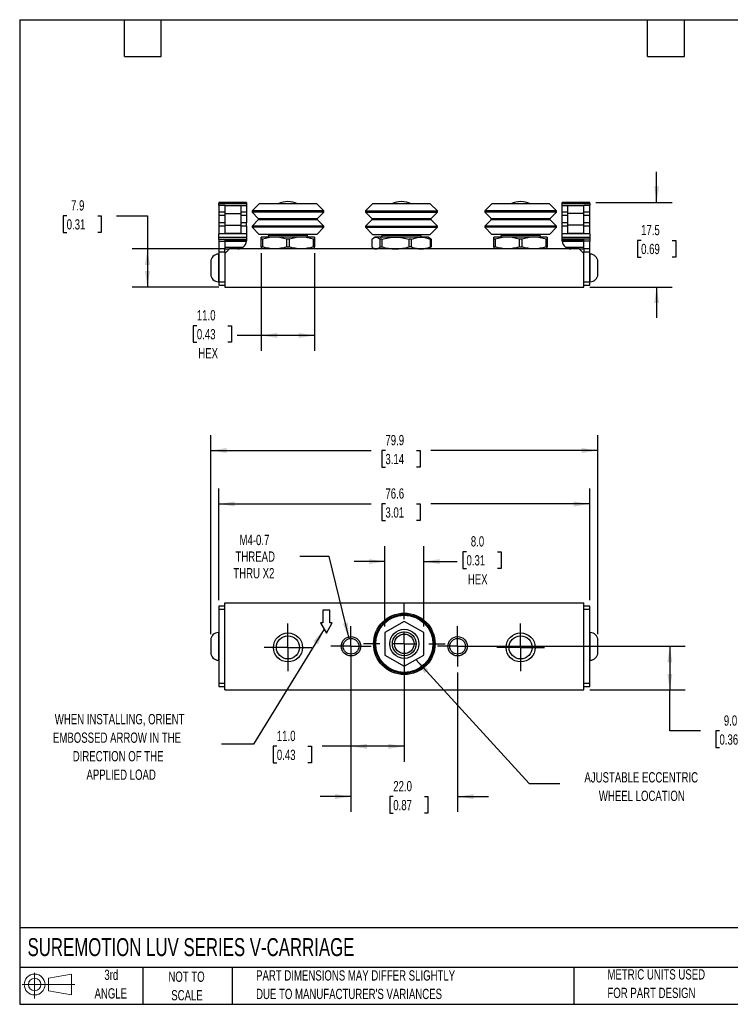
# Model space of a CAD drawing. Header units: millimetres. Extents: x 6 to 273, y 6 to 210.
# Tile 1 of 2: x 6 to 153, y 6 to 210. Entities that reach past the tile are written whole.
import ezdxf

# ---------------------------------------------------------------- set-up
doc = ezdxf.new("R2010")
doc.units = ezdxf.units.MM
doc.linetypes.add('CENTERX2', pattern=[20.32, 12.7, -2.54, 2.54, -2.54])
doc.layers.add('CENTER', color=40, linetype='CENTERX2')
doc.layers.add('SLD-DEFPOINTS', color=7, linetype='Continuous')
doc.layers.add('DIMENSIONS', color=140, linetype='Continuous', lineweight=25)
doc.layers.add('TEXT', color=140, linetype='Continuous', lineweight=25)
doc.styles.add('SLDTEXTSTYLE0', font='TXT', dxfattribs={"width": 0.7})
doc.dimstyles.new('SLDDIMSTYLE0', dxfattribs={"dimtxt": 2.158008, "dimasz": 3.302, "dimexe": 0, "dimexo": 0.0625, "dimgap": 0.539502, "dimtad": 0, "dimtih": 1, "dimtoh": 1, "dimrnd": 1e-09, "dimzin": 4, "dimdsep": 46, "dimtxsty": 'SLDTEXTSTYLE0', "dimsah": 1, "dimcen": 0.09, "dimadec": 0, "dimazin": 1, "dimtfac": 1, "dimtmove": 0, "dimatfit": 0, "dimfxl": 0, "dimfrac": 2, "dimtolj": 1, "dimtzin": 12, "dimarcsym": 0})
doc.dimstyles.new('SLDDIMSTYLE1', dxfattribs={"dimtxt": 2.158008, "dimasz": 3.302, "dimexe": 0, "dimexo": 0.0625, "dimgap": 0.539502, "dimtad": 0, "dimtih": 1, "dimtoh": 1, "dimrnd": 1e-09, "dimzin": 4, "dimdsep": 46, "dimtxsty": 'SLDTEXTSTYLE0', "dimsah": 1, "dimcen": 0.09, "dimadec": 0, "dimazin": 1, "dimtfac": 1, "dimtofl": 0, "dimtmove": 0, "dimatfit": 3, "dimfxl": 0, "dimfrac": 2, "dimtolj": 1, "dimtzin": 12, "dimarcsym": 0})
doc.dimstyles.new('SLDDIMSTYLE2', dxfattribs={"dimtxt": 2.158008, "dimasz": 3.302, "dimexe": 0, "dimexo": 0.0625, "dimgap": 0.539502, "dimtad": 0, "dimtih": 1, "dimtoh": 1, "dimrnd": 1e-09, "dimzin": 12, "dimdsep": 46, "dimtxsty": 'SLDTEXTSTYLE0', "dimsah": 1, "dimcen": 0.09, "dimadec": 0, "dimazin": 3, "dimtfac": 1, "dimtofl": 0, "dimtmove": 0, "dimatfit": 3, "dimfxl": 0, "dimfrac": 2, "dimtolj": 1, "dimtzin": 12, "dimarcsym": 0})
doc.dimstyles.new('SLDDIMSTYLE3', dxfattribs={"dimtxt": 2.158008, "dimasz": 3.302, "dimexe": 0, "dimexo": 0.0625, "dimgap": 0.539502, "dimtad": 0, "dimtih": 1, "dimtoh": 1, "dimrnd": 1e-09, "dimzin": 12, "dimdsep": 46, "dimtxsty": 'SLDTEXTSTYLE0', "dimsah": 1, "dimcen": 0, "dimadec": 0, "dimazin": 3, "dimtfac": 1, "dimtofl": 0, "dimtmove": 0, "dimatfit": 3, "dimfxl": 0, "dimfrac": 2, "dimtolj": 1, "dimtzin": 12, "dimarcsym": 0})
doc.dimstyles.new('SLDDIMSTYLE4', dxfattribs={"dimtxt": 0.18, "dimasz": 3.302, "dimexe": 0, "dimexo": 0.0625, "dimgap": 0, "dimtad": 0, "dimtih": 1, "dimtoh": 1, "dimdec": 0, "dimrnd": 1e-09, "dimzin": 0, "dimdsep": 46, "dimtxsty": 'Standard', "dimsah": 1, "dimcen": 0.09, "dimadec": 0, "dimazin": 0, "dimtfac": 3.302, "dimtdec": 0, "dimtofl": 0, "dimtmove": 0, "dimatfit": 3, "dimfxl": 0, "dimfrac": 2, "dimtolj": 1, "dimtzin": 0, "dimarcsym": 0})
doc.dimstyles.new('SLDDIMSTYLE6', dxfattribs={"dimtxt": 2.158008, "dimasz": 3.302, "dimexe": 0, "dimexo": 0.0625, "dimgap": 0.539502, "dimtad": 0, "dimtih": 1, "dimtoh": 1, "dimrnd": 1e-09, "dimzin": 12, "dimdsep": 46, "dimtxsty": 'SLDTEXTSTYLE0', "dimsah": 1, "dimcen": 0.09, "dimadec": 0, "dimazin": 3, "dimtfac": 1, "dimtmove": 0, "dimatfit": 0, "dimfxl": 0, "dimfrac": 2, "dimtolj": 1, "dimtzin": 12, "dimarcsym": 0})

# ---------------------------------------------------------------- blocks, each defined once
blk = doc.blocks.new('Block11')
at = {"color": 7, "linetype": 'Continuous', "lineweight": 18}
for p, q in [((2.59, 5.31), (2.59, 0)), ((5.48, 4.17), (10.18, 5.03)), ((5.48, 1.6), (5.48, 4.17)), ((10.18, 5.03), (10.18, 0.73)), ((0, 2.88), (10.87, 2.88)), ((5.48, 1.6), (10.18, 0.73))]:
    blk.add_line(p, q, dxfattribs=at)
for radius in [2.15, 1.29]:
    blk.add_circle((2.59, 2.88), radius, dxfattribs=at)
blk = doc.blocks.new('Block12')
at = {"layer": 'SLD-DEFPOINTS'}
blk.add_blockref('Block11', (0, 0), dxfattribs=at)
blk = doc.blocks.new('_D')
at = {"layer": 'DIMENSIONS'}
for p, q in [((74.7, 74.8), (74.7, 46.04)), ((96.69, 74.8), (96.69, 46.04)), ((74.7, 49.22), (68.35, 49.22)), ((83.42, 49.22), (82.7, 49.22)), ((82.7, 49.22), (82.7, 45.79)), ((89.84, 49.22), (90.56, 49.22)), ((90.56, 49.22), (90.56, 45.79)), ((96.69, 49.22), (103.04, 49.22)), ((82.7, 45.79), (83.42, 45.79)), ((90.56, 45.79), (89.84, 45.79))]:
    blk.add_line(p, q, dxfattribs=at)
for points in [[(74.7, 49.22), (71.4, 49.73), (71.4, 48.71)], [(96.69, 49.22), (100, 48.71), (100, 49.73)]]:
    blk.add_solid(points, dxfattribs=at)
at = {"layer": 'DIMENSIONS', "char_height": 2.117, "attachment_point": 1, "style": 'SLDTEXTSTYLE0'}
for s, insert in [('22.0', (83.42, 52.43)), ('0.87', (83.42, 48.52))]:
    blk.add_mtext(s, dxfattribs=dict(at, insert=insert))
blk = doc.blocks.new('_D_1')
at = {"layer": 'DIMENSIONS'}
for p, q in [((85.7, 79.47), (85.7, 56.42)), ((74.7, 78.97), (74.7, 56.42)), ((59.4, 59.59), (58.67, 59.59)), ((58.67, 59.59), (58.67, 56.16)), ((65.81, 59.59), (66.53, 59.59)), ((66.53, 59.59), (66.53, 56.16)), ((74.7, 59.59), (68.73, 59.59)), ((85.7, 59.59), (74.7, 59.59)), ((58.67, 56.16), (59.4, 56.16)), ((66.53, 56.16), (65.81, 56.16))]:
    blk.add_line(p, q, dxfattribs=at)
for points in [[(74.7, 59.59), (78, 59.08), (78, 60.1)], [(85.7, 59.59), (82.39, 60.1), (82.39, 59.08)]]:
    blk.add_solid(points, dxfattribs=at)
at = {"layer": 'DIMENSIONS', "char_height": 2.117, "attachment_point": 1, "style": 'SLDTEXTSTYLE0'}
for s, insert in [('11.0', (59.4, 62.8)), ('0.43', (59.4, 58.89))]:
    blk.add_mtext(s, dxfattribs=dict(at, insert=insert))
blk = doc.blocks.new('_D_2')
at = {"layer": 'DIMENSIONS'}
for p, q in [((47.42, 89.77), (47.42, 112.79)), ((123.97, 89.77), (123.97, 112.79)), ((47.42, 109.61), (78.88, 109.61)), ((81.8, 109.61), (81.08, 109.61)), ((81.08, 109.61), (81.08, 106.18)), ((88.21, 109.61), (88.94, 109.61)), ((88.94, 109.61), (88.94, 106.18)), ((123.97, 109.61), (91.14, 109.61)), ((81.08, 106.18), (81.8, 106.18)), ((88.94, 106.18), (88.21, 106.18))]:
    blk.add_line(p, q, dxfattribs=at)
for points in [[(47.42, 109.61), (50.72, 109.1), (50.72, 110.12)], [(123.97, 109.61), (120.67, 110.12), (120.67, 109.1)]]:
    blk.add_solid(points, dxfattribs=at)
at = {"layer": 'DIMENSIONS', "char_height": 2.117, "attachment_point": 1, "style": 'SLDTEXTSTYLE0'}
for s, insert in [('76.6', (81.8, 112.82)), ('3.01', (81.8, 108.91))]:
    blk.add_mtext(s, dxfattribs=dict(at, insert=insert))
blk = doc.blocks.new('_D_3')
at = {"layer": 'DIMENSIONS'}
for p, q in [((45.77, 82.77), (45.77, 123.82)), ((125.62, 82.77), (125.62, 123.82)), ((45.77, 120.64), (78.88, 120.64)), ((81.8, 120.64), (81.08, 120.64)), ((81.08, 120.64), (81.08, 117.21)), ((88.21, 120.64), (88.94, 120.64)), ((88.94, 120.64), (88.94, 117.21)), ((125.62, 120.64), (91.14, 120.64)), ((81.08, 117.21), (81.8, 117.21)), ((88.94, 117.21), (88.21, 117.21))]:
    blk.add_line(p, q, dxfattribs=at)
for points in [[(45.77, 120.64), (49.07, 120.13), (49.07, 121.15)], [(125.62, 120.64), (122.32, 121.15), (122.32, 120.13)]]:
    blk.add_solid(points, dxfattribs=at)
at = {"layer": 'DIMENSIONS', "char_height": 2.117, "attachment_point": 1, "style": 'SLDTEXTSTYLE0'}
for s, insert in [('79.9', (81.8, 123.85)), ('3.14', (81.8, 119.94))]:
    blk.add_mtext(s, dxfattribs=dict(at, insert=insert))
blk = doc.blocks.new('_D_4')
at = {"layer": 'DIMENSIONS'}
for p, q in [((97.96, 80.24), (143.66, 80.24)), ((140.48, 80.24), (140.48, 71.22)), ((123.97, 71.22), (143.66, 71.22)), ((140.48, 62.77), (140.48, 71.22)), ((146.83, 62.77), (140.48, 62.77)), ((150.72, 62.77), (150, 62.77)), ((150, 62.77), (150, 59.34)), ((157.13, 62.77), (157.86, 62.77)), ((157.86, 62.77), (157.86, 59.34)), ((150, 59.34), (150.72, 59.34)), ((157.86, 59.34), (157.13, 59.34))]:
    blk.add_line(p, q, dxfattribs=at)
for points in [[(140.48, 80.24), (139.97, 76.93), (140.99, 76.93)], [(140.48, 71.22), (140.99, 74.52), (139.97, 74.52)]]:
    blk.add_solid(points, dxfattribs=at)
at = {"layer": 'DIMENSIONS', "char_height": 2.117, "attachment_point": 1, "style": 'SLDTEXTSTYLE0'}
for s, insert in [('9.0', (151.62, 65.98)), ('0.36', (150.72, 62.06))]:
    blk.add_mtext(s, dxfattribs=dict(at, insert=insert))
blk = doc.blocks.new('_D_5')
at = {"layer": 'DIMENSIONS'}
for p, q in [((70.17, 98.79), (64.17, 98.79)), ((74.31, 81.81), (70.17, 98.79))]:
    blk.add_line(p, q, dxfattribs=at)
blk.add_solid([(74.31, 81.81), (74.03, 85.14), (73.04, 84.9)], dxfattribs=at)
at = {"layer": 'DIMENSIONS', "char_height": 2.117, "attachment_point": 1, "style": 'SLDTEXTSTYLE0'}
for s, insert in [('M4-0.7', (51.69, 103.24)), ('THREAD', (50.87, 99.81)), ('THRU X2', (50.42, 96.38))]:
    blk.add_mtext(s, dxfattribs=dict(at, insert=insert))
blk = doc.blocks.new('_D_6')
at = {"layer": 'DIMENSIONS'}
for p, q in [((81.7, 84.32), (81.7, 100.89)), ((89.7, 84.32), (89.7, 100.89)), ((98.53, 99.74), (97.8, 99.74)), ((97.8, 99.74), (97.8, 96.31)), ((104.94, 99.74), (105.66, 99.74)), ((105.66, 99.74), (105.66, 96.31)), ((81.7, 97.72), (75.35, 97.72)), ((89.7, 97.72), (96.59, 97.72)), ((97.8, 96.31), (98.53, 96.31)), ((105.66, 96.31), (104.94, 96.31))]:
    blk.add_line(p, q, dxfattribs=at)
for points in [[(81.7, 97.72), (78.39, 98.23), (78.39, 97.21)], [(89.7, 97.72), (93, 97.21), (93, 98.23)]]:
    blk.add_solid(points, dxfattribs=at)
at = {"layer": 'DIMENSIONS', "char_height": 2.117, "attachment_point": 1, "style": 'SLDTEXTSTYLE0'}
for s, insert in [('8.0', (99.42, 102.95)), ('0.31', (98.53, 99.04)), ('HEX', (98.81, 95.12))]:
    blk.add_mtext(s, dxfattribs=dict(at, insert=insert))
blk = doc.blocks.new('SW_CENTERMARKSYMBOL_0')
at = {"layer": 'CENTER', "color": 0}
for p, q in [((0, 5.08), (0, 8.4455)), ((0, 0), (0, 2.54)), ((0, 0), (-2.54, 0)), ((0, 0), (0, -2.54)), ((0, 0), (2.54, 0)), ((5.08, 0), (8.4455, 0)), ((-5.08, 0), (-8.4455, 0)), ((0, -5.08), (0, -8.4455))]:
    blk.add_line(p, q, dxfattribs=at)
blk = doc.blocks.new('SW_CENTERMARKSYMBOL_1')
at = {"layer": 'CENTER', "color": 0}
for p, q in [((0, 2.54), (0, 4.9265)), ((0, 0), (0, 2.54)), ((0, 0), (-2.54, 0)), ((0, 0), (0, -2.54)), ((0, 0), (2.54, 0)), ((2.54, 0), (4.9265, 0)), ((-2.54, 0), (-4.9265, 0)), ((0, -2.54), (0, -4.9265))]:
    blk.add_line(p, q, dxfattribs=at)
blk = doc.blocks.new('SW_CENTERMARKSYMBOL_2')
at = {"layer": 'CENTER', "color": 0}
for p, q in [((0, 2.54), (0, 4.9265)), ((0, 0), (0, 2.54)), ((0, 0), (-2.54, 0)), ((0, 0), (0, -2.54)), ((0, 0), (2.54, 0)), ((2.54, 0), (4.9265, 0)), ((-2.54, 0), (-4.9265, 0)), ((0, -2.54), (0, -4.9265))]:
    blk.add_line(p, q, dxfattribs=at)
blk = doc.blocks.new('SW_CENTERMARKSYMBOL_3')
at = {"layer": 'CENTER', "color": 0}
for p, q in [((0, 2.54), (0, 4.161)), ((0, 0), (0, 2.54)), ((0, 0), (-2.54, 0)), ((0, 0), (0, -2.54)), ((0, 0), (2.54, 0)), ((2.54, 0), (4.161, 0)), ((-2.54, 0), (-4.161, 0)), ((0, -2.54), (0, -4.161))]:
    blk.add_line(p, q, dxfattribs=at)
blk = doc.blocks.new('SW_CENTERMARKSYMBOL_4')
at = {"layer": 'CENTER', "color": 0}
for p, q in [((0, 2.54), (0, 4.161)), ((0, 0), (0, 2.54)), ((0, 0), (-2.54, 0)), ((0, 0), (0, -2.54)), ((0, 0), (2.54, 0)), ((2.54, 0), (4.161, 0)), ((-2.54, 0), (-4.161, 0)), ((0, -2.54), (0, -4.161))]:
    blk.add_line(p, q, dxfattribs=at)
blk = doc.blocks.new('_D_9')
at = {"layer": 'DIMENSIONS'}
for p, q in [((56.19, 161.4), (56.19, 141.21)), ((67.19, 161.4), (67.19, 141.21)), ((42.9, 146.4), (42.17, 146.4)), ((42.17, 146.4), (42.17, 142.97)), ((49.31, 146.4), (50.04, 146.4)), ((50.04, 146.4), (50.04, 142.97)), ((56.19, 144.38), (51.24, 144.38)), ((67.19, 144.38), (56.19, 144.38)), ((42.17, 142.97), (42.9, 142.97)), ((50.04, 142.97), (49.31, 142.97))]:
    blk.add_line(p, q, dxfattribs=at)
for points in [[(56.19, 144.38), (59.5, 143.87), (59.5, 144.89)], [(67.19, 144.38), (63.89, 144.89), (63.89, 143.87)]]:
    blk.add_solid(points, dxfattribs=at)
at = {"layer": 'DIMENSIONS', "char_height": 2.117, "attachment_point": 1, "style": 'SLDTEXTSTYLE0'}
for s, insert in [('11.0', (42.9, 149.61)), ('0.43', (42.9, 145.7)), ('HEX', (43.19, 141.78))]:
    blk.add_mtext(s, dxfattribs=dict(at, insert=insert))
blk = doc.blocks.new('_D_10')
at = {"layer": 'DIMENSIONS'}
for p, q in [((16.04, 169.07), (15.32, 169.07)), ((15.32, 169.07), (15.32, 165.64)), ((22.46, 169.07), (23.18, 169.07)), ((23.18, 169.07), (23.18, 165.64)), ((26.35, 169.07), (32.7, 169.07)), ((32.7, 169.07), (32.7, 162.25)), ((15.32, 165.64), (16.04, 165.64)), ((23.18, 165.64), (22.46, 165.64)), ((48.37, 162.25), (29.52, 162.25)), ((32.7, 162.25), (32.7, 154.38)), ((47.42, 154.38), (29.52, 154.38))]:
    blk.add_line(p, q, dxfattribs=at)
for points in [[(32.7, 162.25), (32.19, 158.95), (33.21, 158.95)], [(32.7, 154.38), (33.21, 157.68), (32.19, 157.68)]]:
    blk.add_solid(points, dxfattribs=at)
at = {"layer": 'DIMENSIONS', "char_height": 2.117, "attachment_point": 1, "style": 'SLDTEXTSTYLE0'}
for s, insert in [('7.9', (16.94, 172.29)), ('0.31', (16.04, 168.37))]:
    blk.add_mtext(s, dxfattribs=dict(at, insert=insert))
blk = doc.blocks.new('_D_11')
at = {"layer": 'DIMENSIONS'}
for p, q in [((137.76, 171.83), (137.76, 178.18)), ((125.24, 171.83), (140.93, 171.83)), ((134.55, 163.99), (133.82, 163.99)), ((133.82, 163.99), (133.82, 160.56)), ((140.96, 163.99), (141.69, 163.99)), ((141.69, 163.99), (141.69, 160.56)), ((133.82, 160.56), (134.55, 160.56)), ((141.69, 160.56), (140.96, 160.56)), ((123.97, 154.38), (140.93, 154.38)), ((137.76, 154.38), (137.76, 148.03))]:
    blk.add_line(p, q, dxfattribs=at)
for points in [[(137.76, 171.83), (138.26, 175.13), (137.25, 175.13)], [(137.76, 154.38), (137.25, 151.08), (138.26, 151.08)]]:
    blk.add_solid(points, dxfattribs=at)
at = {"layer": 'DIMENSIONS', "char_height": 2.117, "attachment_point": 1, "style": 'SLDTEXTSTYLE0'}
for s, insert in [('17.5', (134.55, 167.2)), ('0.69', (134.55, 163.29))]:
    blk.add_mtext(s, dxfattribs=dict(at, insert=insert))

msp = doc.modelspace()

# ---------------------------------------------------------------- linework, layer by layer
for p, q in [((53.133, 171.83), (47.418, 171.83)), ((47.418, 171.83), (47.418, 171.586)), ((47.418, 171.586), (53.133, 171.586)), ((47.418, 171.195), (47.418, 171.586)), ((48.688, 171.195), (47.418, 171.195)), ((47.418, 171.195), (47.418, 169.816)), ((48.688, 171.195), (48.688, 169.544)), ((48.688, 171.195), (51.988, 171.195)), ((51.988, 171.195), (51.988, 169.544)), ((51.988, 171.195), (53.133, 171.195)), ((53.133, 171.83), (53.133, 171.586)), ((53.133, 171.586), (53.133, 171.195)), ((53.133, 171.195), (53.133, 169.816)), ((55.749, 171.576), (54.276, 170.103)), ((67.637, 171.576), (55.749, 171.576)), ((69.11, 170.103), (67.637, 171.576)), ((79.158, 171.576), (77.685, 170.103)), ((91.045, 171.576), (79.158, 171.576)), ((92.519, 170.103), (91.045, 171.576)), ((103.755, 171.576), (102.282, 170.103)), ((115.643, 171.576), (103.755, 171.576)), ((117.116, 170.103), (115.643, 171.576)), ((123.974, 171.83), (118.259, 171.83)), ((118.259, 171.586), (118.259, 171.83)), ((118.259, 171.586), (123.974, 171.586)), ((118.259, 171.195), (118.259, 171.586)), ((118.259, 171.195), (119.404, 171.195)), ((118.259, 169.816), (118.259, 171.195)), ((119.404, 169.544), (119.404, 171.195)), ((119.404, 171.195), (122.704, 171.195)), ((122.704, 169.544), (122.704, 171.195)), ((123.974, 171.195), (122.704, 171.195)), ((123.974, 171.586), (123.974, 171.83)), ((123.974, 171.586), (123.974, 171.195)), ((123.974, 169.816), (123.974, 171.195)), ((48.688, 169.816), (47.418, 169.816)), ((47.418, 169.816), (47.418, 169.223)), ((47.418, 169.223), (48.688, 169.223)), ((47.418, 169.223), (47.418, 167.63)), ((48.688, 169.544), (51.988, 169.544)), ((48.688, 169.544), (48.688, 167.131)), ((53.133, 169.816), (51.988, 169.816)), ((51.988, 169.544), (51.988, 167.131)), ((51.988, 169.223), (53.133, 169.223)), ((53.133, 169.816), (53.133, 169.223)), ((53.133, 169.223), (53.133, 167.63)), ((54.276, 170.103), (54.276, 169.849)), ((69.11, 170.103), (54.276, 170.103)), ((54.276, 169.849), (55.58, 168.545)), ((69.11, 169.849), (54.276, 169.849)), ((67.806, 168.545), (69.11, 169.849)), ((69.11, 169.849), (69.11, 170.103)), ((77.685, 170.103), (77.685, 169.849)), ((77.685, 170.103), (92.519, 170.103)), ((77.685, 169.849), (78.989, 168.545)), ((77.685, 169.849), (92.519, 169.849)), ((91.215, 168.545), (92.519, 169.849)), ((92.519, 169.849), (92.519, 170.103)), ((102.282, 170.103), (102.282, 169.849)), ((117.116, 170.103), (102.282, 170.103)), ((102.282, 169.849), (103.586, 168.545)), ((117.116, 169.849), (102.282, 169.849)), ((115.812, 168.545), (117.116, 169.849)), ((117.116, 169.849), (117.116, 170.103)), ((119.404, 169.816), (118.259, 169.816)), ((118.259, 169.223), (118.259, 169.816)), ((118.259, 169.223), (119.404, 169.223)), ((118.259, 167.63), (118.259, 169.223)), ((122.704, 169.544), (119.404, 169.544)), ((119.404, 167.131), (119.404, 169.544)), ((123.974, 169.816), (122.704, 169.816)), ((122.704, 167.131), (122.704, 169.544)), ((122.704, 169.223), (123.974, 169.223)), ((123.974, 169.223), (123.974, 169.816)), ((123.974, 167.63), (123.974, 169.223)), ((48.688, 167.63), (47.418, 167.63)), ((47.418, 167.63), (47.418, 167.038)), ((47.418, 167.038), (48.688, 167.038)), ((47.418, 167.038), (47.418, 165.39)), ((48.688, 167.131), (51.988, 167.131)), ((48.688, 167.131), (48.688, 165.48)), ((53.133, 167.63), (51.988, 167.63)), ((51.988, 167.131), (51.988, 165.48)), ((51.988, 167.038), (53.133, 167.038)), ((53.133, 167.038), (53.133, 167.63)), ((53.133, 167.038), (53.133, 165.39)), ((55.58, 168.257), (54.276, 166.953)), ((54.276, 166.953), (54.276, 166.699)), ((69.11, 166.953), (54.276, 166.953)), ((54.276, 166.699), (55.749, 165.226)), ((69.11, 166.699), (54.276, 166.699)), ((55.58, 168.545), (67.806, 168.545)), ((67.806, 168.257), (55.58, 168.257)), ((67.637, 165.226), (69.11, 166.699)), ((69.11, 166.953), (67.806, 168.257)), ((69.11, 166.699), (69.11, 166.953)), ((78.989, 168.257), (77.685, 166.953)), ((77.685, 166.953), (77.685, 166.699)), ((77.685, 166.953), (92.519, 166.953)), ((77.685, 166.699), (79.158, 165.226)), ((77.685, 166.699), (92.519, 166.699)), ((78.989, 168.545), (91.215, 168.545)), ((91.215, 168.257), (78.989, 168.257)), ((91.045, 165.226), (92.519, 166.699)), ((92.519, 166.953), (91.215, 168.257)), ((92.519, 166.699), (92.519, 166.953)), ((103.586, 168.257), (102.282, 166.953)), ((102.282, 166.953), (102.282, 166.699)), ((117.116, 166.953), (102.282, 166.953)), ((102.282, 166.699), (103.755, 165.226)), ((117.116, 166.699), (102.282, 166.699)), ((103.586, 168.545), (115.812, 168.545)), ((115.812, 168.257), (103.586, 168.257)), ((115.643, 165.226), (117.116, 166.699)), ((117.116, 166.953), (115.812, 168.257)), ((117.116, 166.699), (117.116, 166.953)), ((119.404, 167.63), (118.259, 167.63)), ((118.259, 167.038), (118.259, 167.63)), ((118.259, 167.038), (119.404, 167.038)), ((118.259, 165.39), (118.259, 167.038)), ((122.704, 167.131), (119.404, 167.131)), ((119.404, 165.48), (119.404, 167.131)), ((123.974, 167.63), (122.704, 167.63)), ((122.704, 165.48), (122.704, 167.131)), ((122.704, 167.038), (123.974, 167.038)), ((123.974, 167.038), (123.974, 167.63)), ((123.974, 165.39), (123.974, 167.038)), ((53.133, 165.39), (47.418, 165.39)), ((47.418, 164.591), (47.418, 165.39)), ((48.688, 165.48), (51.988, 165.48)), ((53.133, 165.39), (53.133, 164.591)), ((67.637, 165.226), (55.749, 165.226)), ((58.943, 164.667), (56.194, 164.667)), ((57.731, 165.226), (57.731, 165.074)), ((57.731, 165.074), (65.655, 165.074)), ((64.443, 164.667), (58.943, 164.667)), ((67.192, 164.667), (64.443, 164.667)), ((65.655, 165.074), (65.655, 165.226)), ((79.158, 165.226), (91.045, 165.226)), ((79.603, 164.667), (79.345, 164.519)), ((79.845, 164.667), (79.603, 164.667)), ((83.87, 164.667), (79.845, 164.667)), ((81.139, 165.226), (81.139, 165.074)), ((81.139, 165.074), (89.064, 165.074)), ((89.128, 164.667), (83.87, 164.667)), ((89.064, 165.074), (89.064, 165.226)), ((90.601, 164.667), (89.128, 164.667)), ((90.859, 164.519), (90.601, 164.667)), ((115.643, 165.226), (103.755, 165.226)), ((106.949, 164.667), (104.2, 164.667)), ((105.737, 165.226), (105.737, 165.074)), ((105.737, 165.074), (113.661, 165.074)), ((112.449, 164.667), (106.949, 164.667)), ((115.198, 164.667), (112.449, 164.667)), ((113.661, 165.074), (113.661, 165.226)), ((123.974, 165.39), (118.259, 165.39)), ((118.259, 164.591), (118.259, 165.39)), ((119.404, 165.48), (122.704, 165.48)), ((123.974, 165.39), (123.974, 164.591)), ((53.133, 164.591), (47.418, 164.591)), ((47.418, 164.21), (47.418, 164.591)), ((48.688, 164.21), (47.418, 164.21)), ((47.418, 164.21), (47.418, 163.833)), ((47.418, 163.833), (48.688, 163.833)), ((47.418, 163.833), (47.418, 162.254)), ((53.133, 164.21), (48.688, 164.21)), ((48.688, 164.21), (48.688, 163.833)), ((53.13, 163.93), (48.688, 163.93)), ((48.688, 163.833), (48.688, 162.254)), ((48.688, 163.829), (53.121, 163.829)), ((48.688, 162.635), (52.454, 162.635)), ((53.133, 164.591), (53.133, 164.21)), ((53.133, 164.21), (53.133, 164.034)), ((56.421, 164.249), (56.194, 164.249)), ((56.194, 162.672), (56.194, 164.249)), ((56.194, 162.672), (56.421, 162.672)), ((56.421, 164.249), (56.421, 162.672)), ((61.92, 164.249), (61.466, 164.249)), ((61.466, 162.672), (61.466, 164.249)), ((61.466, 162.672), (61.92, 162.672)), ((61.92, 164.249), (61.92, 162.672)), ((66.965, 162.672), (66.965, 164.249)), ((67.192, 164.249), (66.965, 164.249)), ((66.965, 162.672), (67.192, 162.672)), ((67.192, 164.249), (67.192, 162.672)), ((78.99, 164.249), (78.99, 162.672)), ((81.031, 164.249), (80.699, 164.249)), ((80.699, 162.672), (80.699, 164.249)), ((80.699, 162.672), (81.031, 162.672)), ((81.031, 164.249), (81.031, 162.672)), ((86.709, 162.672), (86.709, 164.249)), ((87.143, 164.249), (86.709, 164.249)), ((87.143, 162.672), (86.709, 162.672)), ((87.143, 164.249), (87.143, 162.672)), ((91.214, 164.249), (90.854, 164.51)), ((91.214, 162.672), (90.854, 162.411)), ((91.112, 162.672), (91.112, 164.249)), ((91.214, 164.249), (91.112, 164.249)), ((91.112, 162.672), (91.214, 162.672)), ((91.214, 164.249), (91.214, 162.672)), ((104.427, 164.249), (104.2, 164.249)), ((104.2, 162.672), (104.2, 164.249)), ((104.2, 162.672), (104.427, 162.672)), ((104.427, 164.249), (104.427, 162.672)), ((109.926, 164.249), (109.472, 164.249)), ((109.472, 162.672), (109.472, 164.249)), ((109.472, 162.672), (109.926, 162.672)), ((109.926, 164.249), (109.926, 162.672)), ((114.971, 162.672), (114.971, 164.249)), ((115.198, 164.249), (114.971, 164.249)), ((114.971, 162.672), (115.198, 162.672)), ((115.198, 164.249), (115.198, 162.672)), ((123.974, 164.591), (118.259, 164.591)), ((118.259, 164.258), (118.259, 164.591)), ((123.974, 164.258), (118.259, 164.258)), ((118.259, 164.21), (118.259, 164.258)), ((122.704, 164.21), (118.259, 164.21)), ((118.259, 164.034), (118.259, 164.21)), ((122.704, 163.93), (118.262, 163.93)), ((118.271, 163.829), (122.704, 163.829)), ((118.938, 162.635), (122.704, 162.635)), ((122.704, 163.854), (122.704, 164.21)), ((123.974, 163.854), (122.704, 163.854)), ((122.704, 162.254), (122.704, 163.854)), ((123.974, 164.591), (123.974, 164.258)), ((123.974, 164.258), (123.974, 163.854)), ((123.974, 162.254), (123.974, 163.854)), ((47.418, 161.167), (47.338, 161.167)), ((47.338, 161.167), (47.338, 155.467)), ((48.688, 162.254), (47.418, 162.254)), ((47.418, 162.254), (47.418, 161.619)), ((47.418, 161.619), (48.688, 161.619)), ((47.418, 161.619), (47.418, 155.396)), ((49.641, 162.254), (48.688, 161.302)), ((48.688, 161.619), (48.688, 162.254)), ((48.688, 162.254), (49.641, 162.254)), ((48.688, 161.619), (48.688, 161.302)), ((48.688, 161.302), (48.688, 154.38)), ((121.751, 162.254), (49.641, 162.254)), ((79.345, 162.403), (79.603, 162.254)), ((90.601, 162.254), (90.859, 162.403)), ((122.704, 161.302), (121.751, 162.254)), ((121.751, 162.254), (122.704, 162.254)), ((122.704, 162.254), (122.704, 161.619)), ((123.974, 162.254), (122.704, 162.254)), ((122.704, 161.619), (123.974, 161.619)), ((122.704, 161.302), (122.704, 161.619)), ((122.704, 154.38), (122.704, 161.302)), ((123.974, 161.619), (123.974, 162.254)), ((123.974, 155.396), (123.974, 161.619)), ((124.054, 161.167), (123.974, 161.167)), ((124.054, 158.317), (124.054, 161.167)), ((45.768, 159.597), (45.768, 157.037)), ((125.624, 158.317), (125.624, 159.597)), ((124.054, 155.467), (124.054, 158.317)), ((125.624, 157.037), (125.624, 158.317)), ((47.338, 155.467), (47.418, 155.467)), ((48.688, 155.396), (47.418, 155.396)), ((47.418, 155.396), (47.418, 154.761)), ((47.418, 154.761), (48.688, 154.761)), ((123.974, 155.396), (122.704, 155.396)), ((122.704, 154.761), (123.974, 154.761)), ((123.974, 155.467), (124.054, 155.467)), ((123.974, 154.761), (123.974, 155.396)), ((48.688, 154.38), (122.704, 154.38)), ((48.688, 88.502), (47.418, 88.502)), ((47.418, 88.502), (47.418, 87.867)), ((47.418, 87.867), (48.688, 87.867)), ((47.418, 87.867), (47.418, 72.577)), ((48.688, 71.218), (48.688, 89.227)), ((48.688, 89.227), (122.704, 89.227)), ((70.334, 87.703), (68.901, 87.703)), ((68.901, 87.703), (68.901, 85.076)), ((70.334, 85.076), (70.334, 87.703)), ((122.704, 71.218), (122.704, 89.227)), ((123.974, 88.502), (122.704, 88.502)), ((122.704, 87.867), (123.974, 87.867)), ((123.974, 87.867), (123.974, 88.502)), ((123.974, 72.577), (123.974, 87.867)), ((85.696, 85.362), (81.696, 83.052)), ((89.696, 83.052), (85.696, 85.362)), ((68.901, 85.076), (68.424, 85.076)), ((68.424, 85.076), (69.618, 82.927)), ((69.618, 82.927), (70.812, 85.076)), ((70.812, 85.076), (70.334, 85.076)), ((45.768, 81.502), (45.768, 78.942)), ((47.418, 83.072), (47.338, 83.072)), ((47.338, 83.072), (47.338, 77.372)), ((81.696, 83.052), (81.696, 78.434)), ((89.696, 78.434), (89.696, 83.052)), ((124.054, 83.072), (123.974, 83.072)), ((124.054, 77.372), (124.054, 83.072)), ((125.624, 78.942), (125.624, 81.502)), ((47.338, 77.372), (47.418, 77.372)), ((81.696, 78.434), (85.696, 76.124)), ((85.696, 76.124), (89.696, 78.434)), ((123.974, 77.372), (124.054, 77.372)), ((48.688, 72.577), (47.418, 72.577)), ((47.418, 72.577), (47.418, 71.942)), ((47.418, 71.942), (48.688, 71.942)), ((48.688, 71.218), (122.704, 71.218)), ((123.974, 72.577), (122.704, 72.577)), ((122.704, 71.942), (123.974, 71.942)), ((123.974, 71.942), (123.974, 72.577))]:
    msp.add_line(p, q)
at = {"flags": 128}
for points in [[(80.38, 84.217), (80.398, 84.24), (80.463, 84.323)], [(82.55, 75.239), (82.456, 75.284), (82.43, 75.297)]]:
    msp.add_lwpolyline(points, dxfattribs=at)
for centre, radius in [((85.696, 80.743), 6.35), ((85.696, 80.743), 5.905), ((85.696, 80.743), 3), ((61.693, 80.006), 3), ((61.693, 80.006), 2.387), ((74.698, 80.235), 2), ((74.698, 80.235), 1.621), ((85.696, 80.743), 2.459), ((85.696, 80.743), 2.01), ((96.694, 80.235), 2), ((96.694, 80.235), 1.621), ((109.699, 80.006), 3), ((109.699, 80.006), 2.387)]:
    msp.add_circle(centre, radius)
for centre, radius, start, end in [((61.748, 166.928), 5.08, 90.62093, 113.80261), ((61.638, 166.928), 5.08, 66.19739, 89.37907), ((85.157, 166.928), 5.08, 90.62093, 113.80261), ((85.047, 166.928), 5.08, 66.19739, 89.37907), ((109.754, 166.928), 5.08, 90.62093, 113.80261), ((109.644, 166.928), 5.08, 66.19739, 89.37907), ((55.437, 168.401), 0.203, 315, 45), ((67.949, 168.401), 0.203, 135, 225), ((78.845, 168.401), 0.203, 315, 45), ((91.358, 168.401), 0.203, 135, 225), ((103.443, 168.401), 0.203, 315, 45), ((115.955, 168.401), 0.203, 135, 225), ((57.324, 165.074), 0.406, 270, 0), ((66.062, 165.074), 0.406, 180, 270), ((80.733, 165.074), 0.406, 270, 0), ((89.471, 165.074), 0.406, 180, 270), ((105.33, 165.074), 0.406, 270, 0), ((114.068, 165.074), 0.406, 180, 270), ((51.353, 164.034), 1.78, 308.19092, 353.38666), ((51.353, 164.034), 1.78, 353.38666, 356.65048), ((120.039, 164.034), 1.78, 183.34952, 186.61334), ((120.039, 164.034), 1.78, 186.61334, 231.80908), ((47.338, 159.597), 1.57, 90, 180), ((124.054, 159.597), 1.57, 0, 90), ((47.338, 157.037), 1.57, 180, 270), ((124.054, 157.037), 1.57, 270, 0), ((47.338, 81.502), 1.57, 90, 180), ((124.054, 81.502), 1.57, 0, 90), ((47.338, 78.942), 1.57, 180, 270), ((124.054, 78.942), 1.57, 270, 0)]:
    msp.add_arc(centre, radius, start, end)
for points in [[(56.194, 164.249), (56.194, 164.507), (56.194, 164.667), (56.194, 164.667)], [(58.943, 164.667), (58.085, 164.667), (57.247, 164.507), (56.421, 164.249)], [(61.466, 164.249), (60.64, 164.507), (59.802, 164.667), (58.943, 164.667)], [(64.443, 164.667), (63.584, 164.667), (62.746, 164.507), (61.92, 164.249)], [(66.965, 164.249), (66.139, 164.507), (65.301, 164.667), (64.443, 164.667)], [(67.192, 164.667), (67.192, 164.667), (67.192, 164.507), (67.192, 164.249)], [(78.99, 164.249), (79.27, 164.507), (79.554, 164.667), (79.845, 164.667)], [(79.845, 164.667), (80.135, 164.667), (80.419, 164.507), (80.699, 164.249)], [(81.031, 164.249), (81.961, 164.507), (82.905, 164.667), (83.87, 164.667)], [(83.87, 164.667), (84.836, 164.667), (85.78, 164.507), (86.709, 164.249)], [(87.143, 164.249), (87.793, 164.507), (88.452, 164.667), (89.128, 164.667)], [(89.128, 164.667), (89.803, 164.667), (90.462, 164.507), (91.112, 164.249)], [(104.2, 164.249), (104.2, 164.507), (104.2, 164.667), (104.2, 164.667)], [(106.949, 164.667), (106.091, 164.667), (105.253, 164.507), (104.427, 164.249)], [(109.472, 164.249), (108.646, 164.507), (107.808, 164.667), (106.949, 164.667)], [(112.449, 164.667), (111.59, 164.667), (110.752, 164.507), (109.926, 164.249)], [(114.971, 164.249), (114.145, 164.507), (113.307, 164.667), (112.449, 164.667)], [(115.198, 164.667), (115.198, 164.667), (115.198, 164.507), (115.198, 164.249)], [(53.133, 164.034), (53.133, 164.002), (53.132, 163.967), (53.13, 163.93)], [(56.194, 162.672), (56.194, 162.414), (56.194, 162.254), (56.194, 162.254)], [(58.943, 162.254), (58.085, 162.254), (57.247, 162.414), (56.421, 162.672)], [(61.466, 162.672), (60.64, 162.414), (59.802, 162.254), (58.943, 162.254)], [(64.443, 162.254), (63.584, 162.254), (62.746, 162.414), (61.92, 162.672)], [(66.965, 162.672), (66.139, 162.414), (65.301, 162.254), (64.443, 162.254)], [(67.192, 162.254), (67.192, 162.254), (67.192, 162.414), (67.192, 162.672)], [(78.99, 162.672), (79.27, 162.414), (79.554, 162.254), (79.845, 162.254)], [(79.845, 162.254), (80.135, 162.254), (80.419, 162.414), (80.699, 162.672)], [(81.031, 162.672), (81.961, 162.414), (82.905, 162.254), (83.87, 162.254)], [(83.87, 162.254), (84.836, 162.254), (85.78, 162.414), (86.709, 162.672)], [(87.143, 162.672), (87.793, 162.414), (88.452, 162.254), (89.128, 162.254)], [(89.128, 162.254), (89.803, 162.254), (90.462, 162.414), (91.112, 162.672)], [(104.2, 162.672), (104.2, 162.414), (104.2, 162.254), (104.2, 162.254)], [(106.949, 162.254), (106.091, 162.254), (105.253, 162.414), (104.427, 162.672)], [(109.472, 162.672), (108.646, 162.414), (107.808, 162.254), (106.949, 162.254)], [(112.449, 162.254), (111.59, 162.254), (110.752, 162.414), (109.926, 162.672)], [(114.971, 162.672), (114.145, 162.414), (113.307, 162.254), (112.449, 162.254)], [(115.198, 162.254), (115.198, 162.254), (115.198, 162.414), (115.198, 162.672)], [(118.262, 163.93), (118.26, 163.967), (118.259, 164.002), (118.259, 164.034)]]:
    msp.add_open_spline(points, degree=3)
for points, knots in [([(51.353, 162.254), (51.447, 162.254), (51.543, 162.262), (51.731, 162.292), (51.824, 162.315), (52.01, 162.377), (52.103, 162.417), (52.283, 162.513), (52.371, 162.571), (52.454, 162.635)], [0, 0, 0, 0, 0.25, 0.25, 0.5, 0.5, 0.75, 0.75, 1, 1, 1, 1]), ([(118.938, 162.635), (119.105, 162.504), (119.288, 162.409), (119.657, 162.285), (119.849, 162.254), (120.039, 162.254)], [0, 0, 0, 0, 0.5, 0.5, 1, 1, 1, 1]), ([(85.696, 74.647), (86.068, 74.647), (86.834, 74.717), (87.97, 75.044), (89.062, 75.61), (90.037, 76.402), (90.829, 77.377), (91.395, 78.469), (91.722, 79.605), (91.826, 80.743), (91.722, 81.881), (91.395, 83.017), (90.829, 84.109), (90.037, 85.084), (89.062, 85.876), (87.97, 86.442), (86.834, 86.769), (85.696, 86.873), (84.558, 86.769), (83.422, 86.442), (82.33, 85.876), (81.355, 85.084), (80.563, 84.109), (79.997, 83.017), (79.67, 81.881), (79.566, 80.743), (79.67, 79.605), (79.997, 78.469), (80.563, 77.377), (81.355, 76.402), (82.33, 75.61), (83.422, 75.044), (84.558, 74.717), (85.324, 74.647), (85.696, 74.647)], [0, 0, 0, 0, 0.029129, 0.0600028, 0.0921602, 0.125, 0.1578398, 0.1899972, 0.220871, 0.25, 0.279129, 0.3100028, 0.3421602, 0.375, 0.4078398, 0.4399972, 0.470871, 0.5, 0.529129, 0.5600028, 0.5921602, 0.625, 0.6578398, 0.6899972, 0.720871, 0.75, 0.779129, 0.8100028, 0.8421602, 0.875, 0.9078398, 0.9399972, 0.970871, 1, 1, 1, 1])]:
    msp.add_open_spline(points, degree=3, knots=knots)
at = {"layer": 'TEXT'}
for p, q in [((6.35, 209.55), (273.05, 209.55)), ((6.35, 209.55), (6.35, 6.35)), ((27.94, 201.93), (27.94, 209.55)), ((35.56, 201.93), (35.56, 209.55)), ((135.89, 201.93), (135.89, 209.55)), ((143.51, 201.93), (143.51, 209.55)), ((27.94, 201.93), (35.56, 201.93)), ((135.89, 201.93), (143.51, 201.93)), ((273.05, 22.126), (6.35, 22.126)), ((273.05, 13.97), (6.35, 13.97)), ((31.75, 13.97), (31.75, 6.35)), ((50.212, 13.97), (50.212, 6.35)), ((120.646, 13.97), (120.646, 6.35)), ((6.35, 6.35), (273.05, 6.35))]:
    msp.add_line(p, q, dxfattribs=at)

# ---------------------------------------------------------------- block references
at = {"layer": 'CENTER'}
for name, p in [('SW_CENTERMARKSYMBOL_0', (85.696, 80.743)), ('SW_CENTERMARKSYMBOL_2', (61.693, 80.006)), ('SW_CENTERMARKSYMBOL_4', (74.698, 80.235)), ('SW_CENTERMARKSYMBOL_3', (96.694, 80.235)), ('SW_CENTERMARKSYMBOL_1', (109.699, 80.006))]:
    msp.add_blockref(name, p, dxfattribs=at)
at = {"layer": 'SLD-DEFPOINTS'}
msp.add_blockref('Block12', (6.838, 7.554), dxfattribs=at)

# ---------------------------------------------------------------- texts
at = {"layer": 'TEXT', "style": 'SLDTEXTSTYLE0'}
for s, insert, char_height, attachment_point in [('WHEN INSTALLING, ORIENT', (26.962, 66.259), 2.11667, 2), ('EMBOSSED ARROW IN THE', (26.425, 62.437), 2.11667, 2), ('DIRECTION OF THE', (26.652, 58.615), 2.11667, 2), ('APPLIED LOAD', (27.282, 54.793), 2.11667, 2), ('AJUSTABLE ECCENTRIC', (134.578, 54.25), 2.11667, 2), ('WHEEL LOCATION', (134.696, 50.427), 2.11667, 2), ('SUREMOTION LUV SERIES V-CARRIAGE', (7.966, 20.008), 3.70417, 1), ('3rd', (25.247, 13.486), 2.1167, 2), ('NOT TO', (40.768, 13.107), 2.1167, 2), ('PART DIMENSIONS MAY DIFFER SLIGHTLY', (55.119, 13.371), 2.11667, 1), ('METRIC UNITS USED', (127.604, 13.586), 2.11667, 1), ('ANGLE', (25.149, 9.664), 2.1167, 2), ('SCALE', (40.865, 9.285), 2.1167, 2), ("DUE TO MANUFACTURER'S VARIANCES", (55.119, 9.549), 2.11667, 1), ('FOR PART DESIGN', (127.604, 9.764), 2.11667, 1)]:
    msp.add_mtext(s, dxfattribs=dict(at, insert=insert, char_height=char_height, attachment_point=attachment_point))

# ---------------------------------------------------------------- dimensions: what is measured, and where the dimension line sits
at = {"layer": 'DIMENSIONS'}
for base, p1, p2, angle, dimstyle, picture, middle in [((137.756, 154.38), (123.974, 171.83), (122.704, 154.38), 90, 'SLDDIMSTYLE6', '_D_11', (137.756, 163.989)), ((32.698, 154.38), (49.641, 162.254), (48.688, 154.38), 90, 'SLDDIMSTYLE2', '_D_10', (32.698, 169.074)), ((125.624, 120.642), (45.768, 81.502), (125.624, 81.502), 0, 'SLDDIMSTYLE2', '_D_3', (85.007, 120.642)), ((123.974, 109.612), (47.418, 88.502), (123.974, 88.502), 0, 'SLDDIMSTYLE2', '_D_2', (85.007, 109.612)), ((140.481, 71.218), (96.694, 80.235), (122.704, 71.218), 90, 'SLDDIMSTYLE1', '_D_4', (140.481, 62.766)), ((96.694, 49.218), (74.698, 76.074), (96.694, 76.074), 0, 'SLDDIMSTYLE0', '_D', (86.631, 49.218))]:
    dim = msp.add_linear_dim(base=base, p1=p1, p2=p2, angle=angle, dimstyle=dimstyle, dxfattribs=at)
    dim.commit()
    dim.dimension.update_dxf_attribs({"geometry": picture, "text_midpoint": middle, "dimtype": 160})
dim = msp.add_linear_dim(base=(67.192, 144.38), p1=(56.194, 162.672), p2=(67.192, 162.672), text='<>\\PHEX\\P', dimstyle='SLDDIMSTYLE1', dxfattribs=at)
dim.commit()
dim.dimension.update_dxf_attribs({"geometry": '_D_9', "text_midpoint": (46.106, 144.38), "dimtype": 160})
dim = msp.add_diameter_dim_2p(p1=(75.082, 78.66), p2=(74.314, 81.81), text='M4-0.7\\PTHREAD\\PTHRU X2', dimstyle='SLDDIMSTYLE3', override={"dimpost": '<>'}, dxfattribs=at)
dim.commit()
dim.dimension.update_dxf_attribs({"geometry": '_D_5', "text_midpoint": (56.725, 98.793), "dimtype": 163})
dim = msp.add_linear_dim(base=(89.696, 97.719), p1=(81.696, 83.052), p2=(89.696, 83.052), angle=0, text='<>\\PHEX', dimstyle='SLDDIMSTYLE0', dxfattribs=at)
dim.commit()
dim.dimension.update_dxf_attribs({"geometry": '_D_6', "text_midpoint": (101.731, 97.719), "dimtype": 160})
dim = msp.add_linear_dim(base=(85.696, 59.591), p1=(74.698, 80.235), p2=(85.696, 80.743), dimstyle='SLDDIMSTYLE1', dxfattribs=at)
dim.commit()
dim.dimension.update_dxf_attribs({"geometry": '_D_1', "text_midpoint": (62.603, 59.591), "dimtype": 160})

# ---------------------------------------------------------------- leaders
at = {"layer": 'TEXT'}
for points in [[(69.15, 83.769), (54.583, 60.005), (48.01, 60.005)], [(88.053, 77.485), (111.435, 51.915), (117.785, 51.915)]]:
    msp.add_leader(points, dimstyle='SLDDIMSTYLE4', dxfattribs=at)

doc.saveas('drawing.dxf')
